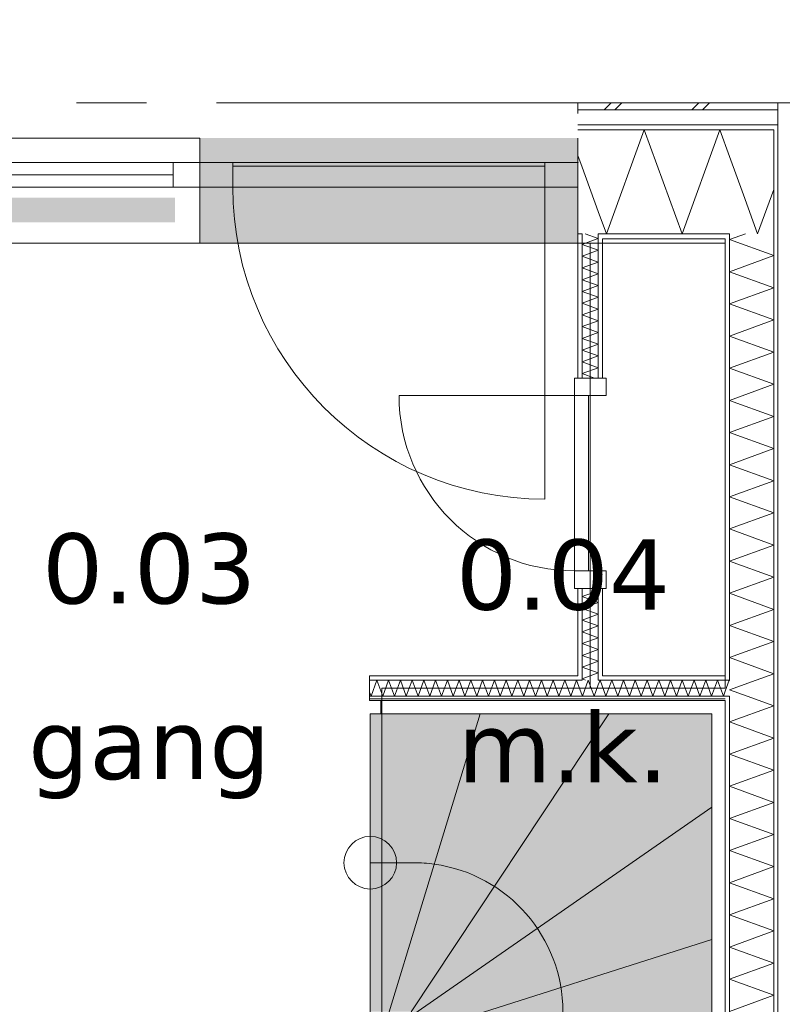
# Model space of a CAD drawing. Header units: millimetres. Extents: x -14925 to 266687, y -3550 to 35834.
# Tile 172 of 244: x 123187 to 125361, y 15429 to 18238. Entities that reach past the tile are written whole.
import ezdxf
from ezdxf.enums import TextEntityAlignment as Align

# ---------------------------------------------------------------- set-up
doc = ezdxf.new("R2010")
doc.units = ezdxf.units.MM
doc.header["$MEASUREMENT"] = 0
doc.linetypes.add('B0204', pattern=[2600, 2000, -200, 200, -200])
for name, color, linetype in [('24 Trappen', 7, 'Continuous'), ('24 Trappen Afdek-arcering', 7, 'Continuous'), ('A Stramien', 7, 'Continuous'), ('New_21 Buitenwanden', 7, 'Continuous'), ('New_21 Buitenwanden 2D arcering', 7, 'Continuous'), ('New_21 Buitenwanden Afdek-arcering', 7, 'Continuous'), ('New_21 Buitenwanden Deuren', 7, 'Continuous'), ('New_21 Buitenwanden Doorsnede-arcering', 7, 'Continuous'), ('New_21 Buitenwanden Laagscheidingslijnen', 7, 'Continuous'), ('New_21 Buitenwanden Ramen', 7, 'Continuous'), ('New_22 C Binnenwanden', 7, 'Continuous'), ('New_22 C Binnenwanden Deuren', 7, 'Continuous'), ('New_22 C Binnenwanden Doorsnede-arcering', 7, 'Continuous'), ('New_22 C Binnenwanden Laagscheidingslijnen', 7, 'Continuous'), ('New_Z Gebruiksopp', 7, 'Continuous'), ('New_Z Gebruiksopp Zone omranding', 7, 'Continuous'), ('New_Z Gebruiksopp Zone tekst', 7, 'Continuous'), ('Tekst_dim 1_ 100 .DO', 7, 'Continuous')]:
    doc.layers.add(name, color=color, linetype=linetype)
doc.styles.add('GENERATED_STYLE_1', font='verdana.ttf')
doc.styles.add('GENERATED_STYLE_2', font='verdana.ttf')
doc.dimstyles.new('GENERATED_STYLE__2', dxfattribs={"dimtxt": 400, "dimasz": 380, "dimexe": 0.18, "dimexo": 0.0625, "dimgap": 0, "dimtad": 1, "dimtih": 1, "dimtoh": 1, "dimdec": 0, "dimzin": 0, "dimdsep": 46, "dimtxsty": 'GENERATED_STYLE_2', "dimblk": 'ARROWHEAD_7', "dimblk1": 'ARROWHEAD_7', "dimblk2": 'ARROWHEAD_7', "dimcen": 0.09, "dimse1": 1, "dimse2": 1, "dimclrd": 9, "dimclre": 9, "dimclrt": 9, "dimadec": 1, "dimazin": 0, "dimtfac": 1, "dimtdec": 4, "dimtmove": 0, "dimatfit": 3, "dimfxl": 1, "dimtolj": 1, "dimtzin": 0, "dimarcsym": 0})
pattern_1 = [(90, (120873.91, 0), (-100, 0), [])]
pattern_2 = [(270, (120873.91, 0), (100, 0), [])]
pattern_3 = [(0, (120873.91, 0), (0, 100), [])]
pattern_4 = [(180, (120873.91, 0), (0, 100), [])]

# ---------------------------------------------------------------- blocks, each defined once
blk = doc.blocks.new('gang_0.03_87_1', base_point=(123556.6, 16905.3))
at = {"layer": 'New_Z Gebruiksopp Zone tekst', "color": 2, "lineweight": 0}
for tag, style, p in [('DUMMY_941', 'GENERATED_STYLE_1', (123556.6, 16843.2)), ('DUMMY_942', 'GENERATED_STYLE_2', (123556.6, 16346))]:
    blk.add_attdef(tag, text='', height=200, dxfattribs=dict(at, style=style)).set_placement(p, align=Align.TOP_LEFT)
for tag, style, p in [('ROOM_NUMBER', 'GENERATED_STYLE_1', (123556.6, 16772.5)), ('ROOM_NAME', 'GENERATED_STYLE_2', (123556.6, 16271.7))]:
    blk.add_attdef(tag, text='', height=200, dxfattribs=dict(at, style=style)).set_placement(p, align=Align.TOP_CENTER)
blk = doc.blocks.new('m.k._0.04_88_1', base_point=(124736.2, 16887.8))
at = {"layer": 'New_Z Gebruiksopp Zone tekst', "color": 2, "lineweight": 0}
for tag, style, p in [('DUMMY_941', 'GENERATED_STYLE_1', (124736.2, 16825.7)), ('DUMMY_942', 'GENERATED_STYLE_2', (124736.2, 16328.5))]:
    blk.add_attdef(tag, text='', height=200, dxfattribs=dict(at, style=style)).set_placement(p, align=Align.TOP_LEFT)
for tag, style, p in [('ROOM_NUMBER', 'GENERATED_STYLE_1', (124736.2, 16755)), ('ROOM_NAME', 'GENERATED_STYLE_2', (124736.2, 16262.6))]:
    blk.add_attdef(tag, text='', height=200, dxfattribs=dict(at, style=style)).set_placement(p, align=Align.TOP_CENTER)
blk = doc.blocks.new('Stair_21_1', base_point=(120873.9, 0))
at = {"layer": '24 Trappen Afdek-arcering', "linetype": 'Continuous', "lineweight": 0, "true_color": 0xffffff}
for points in [[(124240.8, 15408), (124500.5, 16258), (124186.8, 16258), (124186.8, 15408)], [(124303.8, 15408), (124866.9, 16258), (124500.5, 16258), (124240.8, 15408)], [(124303.8, 15408), (124310.9, 15408), (124310.9, 15400.9), (125160.9, 15991.3), (125160.9, 16258), (124866.9, 16258)], [(124310.9, 15400.9), (124310.9, 15344), (125160.9, 15614), (125160.9, 15991.3)], [(124310.9, 15344), (124310.9, 15296.1), (125160.9, 15296.1), (125160.9, 15614)]]:
    blk.add_hatch(color=7, dxfattribs=at).paths.add_polyline_path(points)
at = {"layer": '24 Trappen', "color": 9, "linetype": 'Continuous', "lineweight": 0}
for p, q in [((124216.8, 16296), (125198.9, 16296)), ((124216.8, 16258), (124216.8, 16296)), ((125198.9, 16296), (125198.9, 14670.9)), ((124186.8, 16258), (124500.5, 16258)), ((124186.8, 15408), (124186.8, 16258)), ((125160.9, 16258), (124216.8, 16258)), ((124500.5, 16258), (124240.8, 15408)), ((124240.8, 15408), (124500.5, 16258)), ((124866.9, 16258), (124303.8, 15408)), ((124303.8, 15408), (124866.9, 16258)), ((124500.5, 16258), (124866.9, 16258)), ((124866.9, 16258), (125160.9, 16258)), ((125160.9, 14686.1), (125160.9, 16258)), ((125160.9, 16258), (125160.9, 15991.3)), ((125160.9, 15991.3), (124310.9, 15400.9)), ((124310.9, 15400.9), (125160.9, 15991.3)), ((125160.9, 15991.3), (125160.9, 15614)), ((124186.8, 15833), (124310.9, 15833)), ((125160.9, 15614), (124310.9, 15344)), ((124310.9, 15344), (125160.9, 15614)), ((125160.9, 15614), (125160.9, 15296.1))]:
    blk.add_line(p, q, dxfattribs=at)
for centre, radius, start, end in [((124186.8, 15833), 75, 0, 180), ((124186.8, 15833), 75, 180, 0), ((124310.9, 15408), 425, 82.0875, 90), ((124310.9, 15408), 425, 0, 82.0875)]:
    blk.add_arc(centre, radius, start, end, dxfattribs=at)
blk = doc.blocks.new('Rnx horizontaal 26[45]_1', base_point=(120873.9, 0))
at = {"layer": 'New_21 Buitenwanden Ramen', "color": 7, "linetype": 'Continuous', "lineweight": 0}
for p, q in [((123700.9, 17900), (122546.9, 17900)), ((122546.9, 17900), (122546.9, 17880)), ((123700.9, 17900), (123700.9, 17880)), ((122546.9, 17880), (122546.9, 17838)), ((123700.9, 17880), (123700.9, 17838)), ((122546.9, 17838), (122546.9, 17830)), ((123700.9, 17838), (123700.9, 17830)), ((123700.9, 17830), (122546.9, 17830)), ((122622.9, 17830), (122546.9, 17830)), ((122546.9, 17830), (122546.9, 17823)), ((122546.9, 17830), (122546.9, 17823)), ((122546.9, 17823), (122546.9, 17760)), ((122546.9, 17823), (122546.9, 17760)), ((122622.9, 17760), (122622.9, 17830)), ((123624.9, 17830), (122622.9, 17830)), ((123700.9, 17830), (123624.9, 17830)), ((123624.9, 17830), (123624.9, 17760)), ((123700.9, 17830), (123700.9, 17823)), ((123700.9, 17830), (123700.9, 17823)), ((123700.9, 17823), (123700.9, 17760)), ((123700.9, 17823), (123700.9, 17760)), ((123624.9, 17795), (122622.9, 17795)), ((122546.9, 17760), (122622.9, 17760)), ((122546.9, 17760), (122546.9, 17627)), ((122546.9, 17760), (122546.9, 17627)), ((122622.9, 17760), (123624.9, 17760)), ((123624.9, 17760), (123700.9, 17760)), ((123700.9, 17760), (123700.9, 17627)), ((123700.9, 17760), (123700.9, 17627)), ((122546.9, 17627), (122546.9, 17612)), ((122546.9, 17627), (122546.9, 17612)), ((122546.9, 17612), (122546.9, 17600)), ((122546.9, 17612), (122546.9, 17600)), ((123700.9, 17627), (123700.9, 17612)), ((123700.9, 17627), (123700.9, 17612)), ((123700.9, 17612), (123700.9, 17600)), ((123700.9, 17612), (123700.9, 17600)), ((122546.9, 17600), (122534.9, 17600)), ((122546.9, 17600), (122534.9, 17600)), ((123700.9, 17600), (122546.9, 17600)), ((123700.9, 17600), (123712.9, 17600)), ((123700.9, 17600), (123712.9, 17600))]:
    blk.add_line(p, q, dxfattribs=at)
for p in [(122546.9, 17830), (123700.9, 17830)]:
    blk.add_point(p, dxfattribs=at)
blk = doc.blocks.new('D1 26[113]_1', base_point=(120873.9, 0))
at = {"layer": 'New_21 Buitenwanden Deuren', "color": 7, "linetype": 'Continuous', "lineweight": 0}
for p, q in [((123700.9, 17900), (123700.9, 17880)), ((124778.9, 17900), (124778.9, 17880)), ((123700.9, 17880), (123700.9, 17838)), ((124778.9, 17880), (124778.9, 17838)), ((123700.9, 17838), (123700.9, 17830)), ((124778.9, 17838), (124778.9, 17830)), ((123700.9, 17830), (124778.9, 17830)), ((123700.9, 17830), (123794.9, 17830)), ((123700.9, 17760), (123700.9, 17830)), ((123700.9, 17830), (123700.9, 17823)), ((123700.9, 17830), (123700.9, 17823)), ((123700.9, 17823), (123700.9, 17760)), ((123700.9, 17823), (123700.9, 17760)), ((123794.9, 17830), (123794.9, 17760)), ((124684.9, 17820), (123794.9, 17820)), ((123794.9, 17820), (123794.9, 17760)), ((124684.9, 17760), (124684.9, 17830)), ((124684.9, 17830), (124778.9, 17830)), ((124684.9, 17760), (124684.9, 17820)), ((124778.9, 17830), (124778.9, 17760)), ((124778.9, 17830), (124778.9, 17823)), ((124778.9, 17830), (124778.9, 17823)), ((124778.9, 17823), (124778.9, 17760)), ((124778.9, 17823), (124778.9, 17760)), ((123794.9, 17760), (123700.9, 17760)), ((123700.9, 17760), (123700.9, 17627)), ((123700.9, 17760), (123700.9, 17627)), ((123794.9, 17760), (124684.9, 17760)), ((124684.9, 17760), (124684.9, 16870)), ((124778.9, 17760), (124684.9, 17760)), ((124778.9, 17760), (124778.9, 17627)), ((124778.9, 17760), (124778.9, 17627)), ((123700.9, 17627), (123700.9, 17612)), ((123700.9, 17627), (123700.9, 17612)), ((123700.9, 17612), (123700.9, 17600)), ((123700.9, 17612), (123700.9, 17600)), ((124778.9, 17627), (124778.9, 17612)), ((124778.9, 17627), (124778.9, 17612)), ((124778.9, 17612), (124778.9, 17600)), ((124778.9, 17612), (124778.9, 17600)), ((123700.9, 17600), (123688.9, 17600)), ((123700.9, 17600), (123688.9, 17600)), ((124778.9, 17600), (124790.9, 17600)), ((124778.9, 17600), (124790.9, 17600))]:
    blk.add_line(p, q, dxfattribs=at)
blk.add_arc((124684.9, 17760), 890, 180, 270, dxfattribs=at)
for p in [(123700.9, 17830), (124778.9, 17830)]:
    blk.add_point(p, dxfattribs=at)
blk = doc.blocks.new('Wall_353_1', base_point=(121468.9, 17600))
at = {"layer": 'New_21 Buitenwanden 2D arcering', "linetype": 'Continuous', "lineweight": 0, "true_color": 0xffffff}
blk.add_hatch(color=7, dxfattribs=at).paths.add_polyline_path([(122546.9, 17730), (122546.9, 17660), (123629.9, 17660), (123629.9, 17730)])
at = {"layer": 'New_21 Buitenwanden Afdek-arcering', "linetype": 'Continuous', "lineweight": 0, "true_color": 0xffffff}
blk.add_hatch(color=7, dxfattribs=at).paths.add_polyline_path([(124778.9, 17900), (123700.9, 17900), (123700.9, 17600), (124778.9, 17600)])
at = {"layer": 'New_21 Buitenwanden', "color": 9, "linetype": 'Continuous', "lineweight": 0}
for p, q in [((124778.9, 17900), (124778.9, 17880)), ((124778.9, 17880), (124778.9, 17838)), ((124778.9, 17838), (124778.9, 17830)), ((124778.9, 17830), (124778.9, 17823)), ((124778.9, 17823), (124778.9, 17760)), ((124778.9, 17760), (124778.9, 17627)), ((124778.9, 17627), (124778.9, 17612)), ((124778.9, 17612), (124778.9, 17600)), ((124778.9, 17600), (124790.9, 17600))]:
    blk.add_line(p, q, dxfattribs=at)
at = {"layer": 'New_21 Buitenwanden Deuren', "color": 7, "linetype": 'Continuous', "lineweight": 0}
blk.add_blockref('D1 26[113]_1', (120873.9, 0), dxfattribs=at)
at = {"layer": 'New_21 Buitenwanden Ramen', "color": 7, "linetype": 'Continuous', "lineweight": 0}
blk.add_blockref('Rnx horizontaal 26[45]_1', (120873.9, 0), dxfattribs=at)
blk = doc.blocks.new('*X2421', base_point=(120873.9, 0))
at = {"layer": 'New_22 C Binnenwanden Doorsnede-arcering', "color": 7, "linetype": 'Continuous', "lineweight": 0}
for q in [(124799.1, 17627), (124833.5, 17612)]:
    blk.add_line((124836.9, 17613.2), q, dxfattribs=at)
blk = doc.blocks.new('*X2422', base_point=(120873.9, 0))
at = {"layer": 'New_22 C Binnenwanden Doorsnede-arcering', "color": 7, "linetype": 'Continuous', "lineweight": 0}
blk.add_line((124833.5, 17612), (124800.5, 17600), dxfattribs=at)
blk = doc.blocks.new('*X2423', base_point=(120873.9, 0))
at = {"layer": 'New_22 C Binnenwanden Doorsnede-arcering', "color": 7, "linetype": 'Continuous', "lineweight": 0}
for p in [(124814.1, 16366), (124800.7, 16354)]:
    blk.add_line(p, (124790.9, 16357.6), dxfattribs=at)
blk = doc.blocks.new('*X2424', base_point=(120873.9, 0))
at = {"layer": 'New_22 C Binnenwanden Doorsnede-arcering', "color": 7, "linetype": 'Continuous', "lineweight": 0}
for p, q in [((124836.9, 16608.7), (124790.9, 16591.9)), ((124836.9, 16608.7), (124818.6, 16615.4)), ((124836.9, 16575.2), (124790.9, 16591.9)), ((124836.9, 16575.2), (124790.9, 16558.5)), ((124836.9, 16541.7), (124790.9, 16558.5)), ((124836.9, 16541.7), (124790.9, 16525)), ((124836.9, 16508.2), (124790.9, 16525)), ((124836.9, 16508.2), (124790.9, 16491.5)), ((124836.9, 16474.7), (124790.9, 16491.5)), ((124836.9, 16474.7), (124790.9, 16458)), ((124836.9, 16441.3), (124790.9, 16458)), ((124836.9, 16441.3), (124790.9, 16424.5)), ((124836.9, 16407.8), (124790.9, 16424.5)), ((124836.9, 16407.8), (124790.9, 16391)), ((124836.9, 16374.3), (124790.9, 16391)), ((124836.9, 16374.3), (124814.1, 16366))]:
    blk.add_line(p, q, dxfattribs=at)
blk = doc.blocks.new('*X2425', base_point=(120873.9, 0))
at = {"layer": 'New_22 C Binnenwanden Doorsnede-arcering', "color": 7, "linetype": 'Continuous', "lineweight": 0}
for p, q in [((124800.5, 17600), (124790.9, 17596.5)), ((124836.9, 17579.8), (124790.9, 17596.5)), ((124836.9, 17579.8), (124790.9, 17563)), ((124836.9, 17546.3), (124790.9, 17563)), ((124836.9, 17546.3), (124790.9, 17529.5)), ((124836.9, 17512.8), (124790.9, 17529.5)), ((124836.9, 17512.8), (124790.9, 17496)), ((124836.9, 17479.3), (124790.9, 17496)), ((124836.9, 17479.3), (124790.9, 17462.6)), ((124836.9, 17445.8), (124790.9, 17462.6)), ((124836.9, 17445.8), (124790.9, 17429.1)), ((124836.9, 17412.3), (124790.9, 17429.1)), ((124836.9, 17412.3), (124790.9, 17395.6)), ((124836.9, 17378.9), (124790.9, 17395.6)), ((124836.9, 17378.9), (124790.9, 17362.1)), ((124836.9, 17345.4), (124790.9, 17362.1)), ((124836.9, 17345.4), (124790.9, 17328.6)), ((124836.9, 17311.9), (124790.9, 17328.6)), ((124836.9, 17311.9), (124790.9, 17295.1)), ((124836.9, 17278.4), (124790.9, 17295.1)), ((124836.9, 17278.4), (124790.9, 17261.7)), ((124836.9, 17244.9), (124790.9, 17261.7)), ((124836.9, 17244.9), (124790.9, 17228.2)), ((124826.1, 17215.4), (124790.9, 17228.2))]:
    blk.add_line(p, q, dxfattribs=at)
blk = doc.blocks.new('D1 bl 26[118]_1', base_point=(120873.9, 0))
at = {"layer": 'New_22 C Binnenwanden Deuren', "color": 7, "linetype": 'Continuous', "lineweight": 0}
for p, q in [((124768.9, 17215.4), (124768.9, 17165.4)), ((124858.9, 17215.4), (124768.9, 17215.4)), ((124778.9, 17215.4), (124790.9, 17215.4)), ((124790.9, 17215.4), (124836.9, 17215.4)), ((124836.9, 17215.4), (124848.9, 17215.4)), ((124858.9, 17165.4), (124858.9, 17215.4)), ((124768.9, 17165.4), (124268.9, 17165.4)), ((124768.9, 17165.4), (124858.9, 17165.4)), ((124768.9, 16665.4), (124768.9, 17165.4)), ((124768.9, 17165.4), (124808.9, 17165.4)), ((124808.9, 17165.4), (124808.9, 16665.4)), ((124858.9, 16665.4), (124768.9, 16665.4)), ((124768.9, 16665.4), (124768.9, 16615.4)), ((124808.9, 16665.4), (124768.9, 16665.4)), ((124858.9, 16615.4), (124858.9, 16665.4)), ((124768.9, 16615.4), (124858.9, 16615.4)), ((124778.9, 16615.4), (124790.9, 16615.4)), ((124790.9, 16615.4), (124836.9, 16615.4)), ((124836.9, 16615.4), (124848.9, 16615.4))]:
    blk.add_line(p, q, dxfattribs=at)
blk.add_arc((124768.9, 17165.4), 500, 180, 270, dxfattribs=at)
blk = doc.blocks.new('Wall_358_1', base_point=(124813.9, 17600))
at = {"layer": 'New_22 C Binnenwanden Doorsnede-arcering', "linetype": 'Continuous', "lineweight": 0, "true_color": 0x000000}
h = blk.add_hatch(dxfattribs=at)
h.set_pattern_fill('325_Houtachtig_plaatmate_E0', color=18, style=0, pattern_type=2)
h.set_pattern_definition(pattern_1)
h.paths.add_polyline_path([(124778.9, 17600), (124790.9, 17600), (124790.9, 17612), (124778.9, 17612)])
h = blk.add_hatch(dxfattribs=at)
h.set_pattern_fill('325_Houtachtig_plaatmate_E0', color=18, style=0, pattern_type=2)
h.set_pattern_definition(pattern_1)
h.paths.add_polyline_path([(124836.9, 17600), (124848.9, 17600), (124848.9, 17612), (124836.9, 17612)])
h = blk.add_hatch(dxfattribs=at)
h.set_pattern_fill('325_Houtachtig_plaatmate_E0', color=18, style=0, pattern_type=2)
h.set_pattern_definition(pattern_1)
h.paths.add_polyline_path([(124778.9, 17215.4), (124790.9, 17215.4), (124790.9, 17600), (124778.9, 17600)])
h = blk.add_hatch(dxfattribs=at)
h.set_pattern_fill('325_Houtachtig_plaatmate_E0', color=18, style=0, pattern_type=2)
h.set_pattern_definition(pattern_1)
h.paths.add_polyline_path([(124836.9, 17600), (124836.9, 17215.4), (124848.9, 17215.4), (124848.9, 17600)])
h = blk.add_hatch(dxfattribs=at)
h.set_pattern_fill('325_Houtachtig_plaatmate_E0', color=18, style=0, pattern_type=2)
h.set_pattern_definition(pattern_1)
h.paths.add_polyline_path([(124778.9, 16366), (124790.9, 16366), (124790.9, 16615.4), (124778.9, 16615.4)])
h = blk.add_hatch(dxfattribs=at)
h.set_pattern_fill('325_Houtachtig_plaatmate_E0', color=18, style=0, pattern_type=2)
h.set_pattern_definition(pattern_1)
h.paths.add_polyline_path([(124836.9, 16366), (124848.9, 16366), (124848.9, 16615.4), (124836.9, 16615.4)])
at = {"layer": 'New_21 Buitenwanden Laagscheidingslijnen', "color": 1, "linetype": 'Continuous', "lineweight": 0}
for p, q in [((124778.9, 17612), (124778.9, 17600)), ((124790.9, 17627), (124790.9, 17612)), ((124790.9, 17612), (124790.9, 17600)), ((124836.9, 17612), (124836.9, 17627)), ((124836.9, 17600), (124836.9, 17612)), ((124848.9, 17600), (124848.9, 17612))]:
    blk.add_line(p, q, dxfattribs=at)
at = {"layer": 'New_22 C Binnenwanden', "color": 1, "linetype": 'Continuous', "lineweight": 0}
for p, q in [((124778.9, 17215.4), (124790.9, 17215.4)), ((124790.9, 17215.4), (124836.9, 17215.4)), ((124836.9, 17215.4), (124848.9, 17215.4)), ((124778.9, 16615.4), (124790.9, 16615.4)), ((124790.9, 16615.4), (124836.9, 16615.4)), ((124836.9, 16615.4), (124848.9, 16615.4))]:
    blk.add_line(p, q, dxfattribs=at)
at = {"layer": 'New_22 C Binnenwanden', "color": 1, "linetype": 'Continuous', "lineweight": 0, "flags": 128}
for points in [[(124778.9, 17600), (124778.9, 17215.4)], [(124848.9, 17215.4), (124848.9, 17600)], [(124778.9, 16615.4), (124778.9, 16366)], [(124848.9, 16366), (124848.9, 16615.4)]]:
    blk.add_lwpolyline(points, dxfattribs=at)
at = {"layer": 'New_22 C Binnenwanden Laagscheidingslijnen', "color": 1, "linetype": 'Continuous', "lineweight": 0}
for p, q in [((124790.9, 17215.4), (124790.9, 17600)), ((124836.9, 17215.4), (124836.9, 17600)), ((124790.9, 16366), (124790.9, 16615.4)), ((124836.9, 16366), (124836.9, 16615.4)), ((124790.9, 16366), (124790.9, 16354)), ((124836.9, 16354), (124836.9, 16366))]:
    blk.add_line(p, q, dxfattribs=at)
at = {"layer": 'New_22 C Binnenwanden', "color": 1, "lineweight": 0}
for name in ['*X2421', '*X2422', '*X2425', '*X2424', '*X2423']:
    blk.add_blockref(name, (120873.9, 0), dxfattribs=at)
at = {"layer": 'New_22 C Binnenwanden Deuren', "color": 7, "linetype": 'Continuous', "lineweight": 0}
blk.add_blockref('D1 bl 26[118]_1', (120873.9, 0), dxfattribs=at)
blk = doc.blocks.new('*X2466', base_point=(120873.9, 0))
at = {"layer": 'New_22 C Binnenwanden Doorsnede-arcering', "color": 7, "linetype": 'Continuous', "lineweight": 0}
for p, q in [((125210.9, 17610.3), (125256.7, 17627)), ((125210.9, 17610.3), (125336.9, 17564.5)), ((125210.9, 17518.6), (125336.9, 17564.5)), ((125210.9, 17518.6), (125336.9, 17472.8)), ((125210.9, 17426.9), (125336.9, 17472.8)), ((125210.9, 17426.9), (125336.9, 17381)), ((125210.9, 17335.2), (125336.9, 17381)), ((125210.9, 17335.2), (125336.9, 17289.3)), ((125210.9, 17243.5), (125336.9, 17289.3)), ((125210.9, 17243.5), (125336.9, 17197.6)), ((125210.9, 17151.7), (125336.9, 17197.6)), ((125210.9, 17151.7), (125336.9, 17105.9)), ((125210.9, 17060), (125336.9, 17105.9)), ((125210.9, 17060), (125336.9, 17014.2)), ((125210.9, 16968.3), (125336.9, 17014.2)), ((125210.9, 16968.3), (125336.9, 16922.4)), ((125210.9, 16876.6), (125336.9, 16922.4)), ((125210.9, 16876.6), (125336.9, 16830.7)), ((125210.9, 16784.9), (125336.9, 16830.7)), ((125210.9, 16784.9), (125336.9, 16739)), ((125210.9, 16693.1), (125336.9, 16739)), ((125210.9, 16693.1), (125336.9, 16647.3)), ((125210.9, 16601.4), (125336.9, 16647.3)), ((125210.9, 16601.4), (125336.9, 16555.6)), ((125210.9, 16509.7), (125336.9, 16555.6)), ((125210.9, 16509.7), (125336.9, 16463.8)), ((125210.9, 16418), (125336.9, 16463.8)), ((125210.9, 16418), (125336.9, 16372.1)), ((125287.2, 16354), (125336.9, 16372.1))]:
    blk.add_line(p, q, dxfattribs=at)
blk = doc.blocks.new('*X2467', base_point=(120873.9, 0))
at = {"layer": 'New_22 C Binnenwanden Doorsnede-arcering', "color": 7, "linetype": 'Continuous', "lineweight": 0}
for q in [(125287.2, 16354), (125261, 16308)]:
    blk.add_line((125210.9, 16326.2), q, dxfattribs=at)
blk = doc.blocks.new('*X2468', base_point=(120873.9, 0))
at = {"layer": 'New_22 C Binnenwanden Doorsnede-arcering', "color": 7, "linetype": 'Continuous', "lineweight": 0}
for p, q in [((125261, 16308), (125336.9, 16280.4)), ((125210.9, 16234.5), (125336.9, 16280.4)), ((125210.9, 16234.5), (125336.9, 16188.7)), ((125210.9, 16142.8), (125336.9, 16188.7)), ((125210.9, 16142.8), (125336.9, 16096.9)), ((125210.9, 16051.1), (125336.9, 16096.9)), ((125210.9, 16051.1), (125336.9, 16005.2)), ((125210.9, 15959.4), (125336.9, 16005.2)), ((125210.9, 15959.4), (125336.9, 15913.5)), ((125210.9, 15867.6), (125336.9, 15913.5)), ((125210.9, 15867.6), (125336.9, 15821.8)), ((125210.9, 15775.9), (125336.9, 15821.8)), ((125210.9, 15775.9), (125336.9, 15730.1)), ((125210.9, 15684.2), (125336.9, 15730.1)), ((125210.9, 15684.2), (125336.9, 15638.3)), ((125210.9, 15592.5), (125336.9, 15638.3)), ((125210.9, 15592.5), (125336.9, 15546.6)), ((125210.9, 15500.8), (125336.9, 15546.6)), ((125210.9, 15500.8), (125336.9, 15454.9)), ((125210.9, 15409), (125336.9, 15454.9))]:
    blk.add_line(p, q, dxfattribs=at)
blk = doc.blocks.new('Wall_366_1', base_point=(125198.9, 17600))
at = {"layer": 'New_22 C Binnenwanden Doorsnede-arcering', "linetype": 'Continuous', "lineweight": 0, "true_color": 0x000000}
h = blk.add_hatch(dxfattribs=at)
h.set_pattern_fill('325_Houtachtig_plaatmate_E0', color=18, style=0, pattern_type=2)
h.set_pattern_definition(pattern_2)
h.paths.add_polyline_path([(125348.9, 10827), (125348.9, 17923), (125336.9, 17923), (125336.9, 10827)])
h = blk.add_hatch(dxfattribs=at)
h.set_pattern_fill('325_Houtachtig_plaatmate_E0', color=18, style=0, pattern_type=2)
h.set_pattern_definition(pattern_2)
h.paths.add_polyline_path([(125198.9, 17600), (125203.4, 17612), (125198.9, 17612)])
h = blk.add_hatch(dxfattribs=at)
h.set_pattern_fill('325_Houtachtig_plaatmate_E0', color=18, style=0, pattern_type=2)
h.set_pattern_definition(pattern_2)
h.paths.add_polyline_path([(125210.9, 16366), (125210.9, 17612), (125203.4, 17612), (125198.9, 17600), (125198.9, 16366)])
h = blk.add_hatch(dxfattribs=at)
h.set_pattern_fill('325_Houtachtig_plaatmate_E0', color=18, style=0, pattern_type=2)
h.set_pattern_definition(pattern_2)
h.paths.add_polyline_path([(125210.9, 16354), (125210.9, 16366), (125198.9, 16366), (125198.9, 16354)])
h = blk.add_hatch(dxfattribs=at)
h.set_pattern_fill('325_Houtachtig_plaatmate_E0', color=18, style=0, pattern_type=2)
h.set_pattern_definition(pattern_2)
h.paths.add_polyline_path([(125210.9, 16296), (125210.9, 16308), (125198.9, 16308), (125198.9, 16296)])
h = blk.add_hatch(dxfattribs=at)
h.set_pattern_fill('325_Houtachtig_plaatmate_E0', color=18, style=0, pattern_type=2)
h.set_pattern_definition(pattern_2)
h.paths.add_polyline_path([(125210.9, 12920), (125210.9, 16296), (125198.9, 16296), (125198.9, 12920)])
at = {"layer": 'New_21 Buitenwanden Laagscheidingslijnen', "color": 1, "linetype": 'Continuous', "lineweight": 0}
blk.add_line((125198.9, 17600), (125198.9, 17612), dxfattribs=at)
at = {"layer": 'New_22 C Binnenwanden', "color": 1, "linetype": 'Continuous', "lineweight": 0, "flags": 128}
for points in [[(125348.9, 10827), (125348.9, 17923)], [(125198.9, 17600), (125198.9, 16366)], [(125198.9, 16296), (125198.9, 12920)]]:
    blk.add_lwpolyline(points, dxfattribs=at)
at = {"layer": 'New_22 C Binnenwanden Laagscheidingslijnen', "color": 1, "linetype": 'Continuous', "lineweight": 0}
for p, q in [((125336.9, 17627), (125336.9, 17923)), ((125210.9, 17612), (125210.9, 17627)), ((125210.9, 17612), (125210.9, 16354)), ((125336.9, 17627), (125336.9, 11123)), ((125210.9, 16354), (125198.9, 16354)), ((125198.9, 16308), (125210.9, 16308)), ((125210.9, 16308), (125210.9, 12908))]:
    blk.add_line(p, q, dxfattribs=at)
at = {"layer": 'New_22 C Binnenwanden', "color": 1, "lineweight": 0}
for name in ['*X2466', '*X2467', '*X2468']:
    blk.add_blockref(name, (120873.9, 0), dxfattribs=at)
blk = doc.blocks.new('*X2556', base_point=(120873.9, 0))
at = {"layer": 'New_22 C Binnenwanden Doorsnede-arcering', "color": 7, "linetype": 'Continuous', "lineweight": 0}
for p in [(125198.9, 16322.8), (125210.9, 16352.2)]:
    blk.add_line(p, (125210.3, 16354), dxfattribs=at)
blk = doc.blocks.new('*X2557', base_point=(120873.9, 0))
at = {"layer": 'New_22 C Binnenwanden Doorsnede-arcering', "color": 7, "linetype": 'Continuous', "lineweight": 0}
for p, q in [((124188.9, 16308), (124205.7, 16354)), ((124222.4, 16308), (124205.7, 16354)), ((124222.4, 16308), (124239.2, 16354)), ((124255.9, 16308), (124239.2, 16354)), ((124255.9, 16308), (124272.7, 16354)), ((124289.4, 16308), (124272.7, 16354)), ((124289.4, 16308), (124306.1, 16354)), ((124322.9, 16308), (124306.1, 16354)), ((124322.9, 16308), (124339.6, 16354)), ((124356.4, 16308), (124339.6, 16354)), ((124356.4, 16308), (124373.1, 16354)), ((124389.9, 16308), (124373.1, 16354)), ((124389.9, 16308), (124406.6, 16354)), ((124423.3, 16308), (124406.6, 16354)), ((124423.3, 16308), (124440.1, 16354)), ((124456.8, 16308), (124440.1, 16354)), ((124456.8, 16308), (124473.6, 16354)), ((124490.3, 16308), (124473.6, 16354)), ((124490.3, 16308), (124507.1, 16354)), ((124523.8, 16308), (124507.1, 16354)), ((124523.8, 16308), (124540.5, 16354)), ((124557.3, 16308), (124540.5, 16354)), ((124557.3, 16308), (124574, 16354)), ((124590.8, 16308), (124574, 16354)), ((124590.8, 16308), (124607.5, 16354)), ((124624.3, 16308), (124607.5, 16354)), ((124624.3, 16308), (124641, 16354)), ((124657.7, 16308), (124641, 16354)), ((124657.7, 16308), (124674.5, 16354)), ((124691.2, 16308), (124674.5, 16354)), ((124691.2, 16308), (124708, 16354)), ((124724.7, 16308), (124708, 16354)), ((124724.7, 16308), (124741.5, 16354)), ((124758.2, 16308), (124741.5, 16354)), ((124758.2, 16308), (124774.9, 16354)), ((124790.9, 16310.1), (124774.9, 16354)), ((124188.9, 16308), (124184.9, 16319.1))]:
    blk.add_line(p, q, dxfattribs=at)
blk = doc.blocks.new('*X2558', base_point=(120873.9, 0))
at = {"layer": 'New_22 C Binnenwanden Doorsnede-arcering', "color": 7, "linetype": 'Continuous', "lineweight": 0}
for p, q in [((124791.7, 16308), (124808.4, 16354)), ((124825.2, 16308), (124808.4, 16354)), ((124825.2, 16308), (124836.9, 16340.3)), ((124791.7, 16308), (124790.9, 16310.1))]:
    blk.add_line(p, q, dxfattribs=at)
blk = doc.blocks.new('*X2559', base_point=(120873.9, 0))
at = {"layer": 'New_22 C Binnenwanden Doorsnede-arcering', "color": 7, "linetype": 'Continuous', "lineweight": 0}
for p, q in [((124836.9, 16340.3), (124841.9, 16354)), ((124858.7, 16308), (124841.9, 16354)), ((124858.7, 16308), (124875.4, 16354)), ((124892.1, 16308), (124875.4, 16354)), ((124892.1, 16308), (124908.9, 16354)), ((124925.6, 16308), (124908.9, 16354)), ((124925.6, 16308), (124942.4, 16354)), ((124959.1, 16308), (124942.4, 16354)), ((124959.1, 16308), (124975.9, 16354)), ((124992.6, 16308), (124975.9, 16354)), ((124992.6, 16308), (125009.3, 16354)), ((125026.1, 16308), (125009.3, 16354)), ((125026.1, 16308), (125042.8, 16354)), ((125059.6, 16308), (125042.8, 16354)), ((125059.6, 16308), (125076.3, 16354)), ((125093.1, 16308), (125076.3, 16354)), ((125093.1, 16308), (125109.8, 16354)), ((125126.5, 16308), (125109.8, 16354)), ((125126.5, 16308), (125143.3, 16354)), ((125160, 16308), (125143.3, 16354)), ((125160, 16308), (125176.8, 16354)), ((125193.5, 16308), (125176.8, 16354)), ((125193.5, 16308), (125198.9, 16322.8))]:
    blk.add_line(p, q, dxfattribs=at)
blk = doc.blocks.new('Wall_383_1', base_point=(125198.9, 16331))
at = {"layer": 'New_22 C Binnenwanden Doorsnede-arcering', "linetype": 'Continuous', "lineweight": 0, "true_color": 0x000000}
h = blk.add_hatch(dxfattribs=at)
h.set_pattern_fill('325_Houtachtig_plaatmate_E0', color=18, style=0, pattern_type=2)
h.set_pattern_definition(pattern_3)
h.paths.add_polyline_path([(124778.9, 16366), (124184.9, 16366), (124184.9, 16354), (124778.9, 16354)])
h = blk.add_hatch(dxfattribs=at)
h.set_pattern_fill('325_Houtachtig_plaatmate_E0', color=18, style=0, pattern_type=2)
h.set_pattern_definition(pattern_3)
h.paths.add_polyline_path([(124790.9, 16366), (124778.9, 16366), (124778.9, 16354), (124790.9, 16354)])
h = blk.add_hatch(dxfattribs=at)
h.set_pattern_fill('325_Houtachtig_plaatmate_E0', color=18, style=0, pattern_type=2)
h.set_pattern_definition(pattern_3)
h.paths.add_polyline_path([(124848.9, 16366), (124836.9, 16366), (124836.9, 16354), (124848.9, 16354)])
h = blk.add_hatch(dxfattribs=at)
h.set_pattern_fill('325_Houtachtig_plaatmate_E0', color=18, style=0, pattern_type=2)
h.set_pattern_definition(pattern_3)
h.paths.add_polyline_path([(124848.9, 16354), (125198.9, 16354), (125198.9, 16366), (124848.9, 16366)])
h = blk.add_hatch(dxfattribs=at)
h.set_pattern_fill('325_Houtachtig_plaatmate_E0', color=18, style=0, pattern_type=2)
h.set_pattern_definition(pattern_3)
h.paths.add_polyline_path([(124184.9, 16296), (125198.9, 16296), (125198.9, 16308), (124184.9, 16308)])
at = {"layer": 'New_22 C Binnenwanden', "color": 1, "linetype": 'Continuous', "lineweight": 0, "flags": 128}
for points in [[(124778.9, 16366), (124184.9, 16366)], [(124184.9, 16354), (124184.9, 16366)], [(124184.9, 16308), (124184.9, 16354)], [(125198.9, 16366), (124848.9, 16366)], [(124184.9, 16296), (124184.9, 16308)], [(124184.9, 16296), (125198.9, 16296)]]:
    blk.add_lwpolyline(points, dxfattribs=at)
at = {"layer": 'New_22 C Binnenwanden Laagscheidingslijnen', "color": 1, "linetype": 'Continuous', "lineweight": 0}
for p, q in [((124184.9, 16354), (124778.9, 16354)), ((124778.9, 16354), (124790.9, 16354)), ((124790.9, 16366), (124790.9, 16354)), ((124836.9, 16354), (124836.9, 16366)), ((124836.9, 16354), (124848.9, 16354)), ((124848.9, 16354), (125198.9, 16354)), ((125210.9, 16354), (125198.9, 16354)), ((124184.9, 16308), (124790.9, 16308)), ((124790.9, 16308), (124836.9, 16308)), ((124836.9, 16308), (125198.9, 16308)), ((125198.9, 16308), (125210.9, 16308))]:
    blk.add_line(p, q, dxfattribs=at)
at = {"layer": 'New_22 C Binnenwanden', "color": 1, "lineweight": 0}
for name in ['*X2557', '*X2558', '*X2559', '*X2556']:
    blk.add_blockref(name, (120873.9, 0), dxfattribs=at)
blk = doc.blocks.new('*X3424', base_point=(120873.9, 0))
at = {"layer": 'New_21 Buitenwanden Doorsnede-arcering', "color": 7, "linetype": 'Continuous', "lineweight": 0}
for p in [(125336.9, 17753), (125250.7, 17738)]:
    blk.add_line(p, (125291.1, 17627), dxfattribs=at)
blk = doc.blocks.new('*X3426', base_point=(120873.9, 0))
at = {"layer": 'New_21 Buitenwanden Doorsnede-arcering', "color": 7, "linetype": 'Continuous', "lineweight": 0}
for p, q in [((124853.9, 17980), (124873.9, 18000)), ((124883.9, 17980), (124903.9, 18000)), ((125103.9, 17980), (125123.9, 18000)), ((125133.9, 17980), (125153.9, 18000))]:
    blk.add_line(p, q, dxfattribs=at)
blk = doc.blocks.new('*X3427', base_point=(120873.9, 0))
at = {"layer": 'New_21 Buitenwanden Doorsnede-arcering', "color": 7, "linetype": 'Continuous', "lineweight": 0}
blk.add_line((125210.9, 17847.2), (125250.7, 17738), dxfattribs=at)
blk = doc.blocks.new('*X3428', base_point=(120873.9, 0))
at = {"layer": 'New_21 Buitenwanden Doorsnede-arcering', "color": 7, "linetype": 'Continuous', "lineweight": 0}
for p, q in [((124967.8, 17923), (124860.1, 17627)), ((124967.8, 17923), (125075.6, 17627)), ((125183.3, 17923), (125075.6, 17627)), ((125183.3, 17923), (125210.9, 17847.2)), ((124836.9, 17690.7), (124860.1, 17627))]:
    blk.add_line(p, q, dxfattribs=at)
blk = doc.blocks.new('*X3429', base_point=(120873.9, 0))
at = {"layer": 'New_21 Buitenwanden Doorsnede-arcering', "color": 7, "linetype": 'Continuous', "lineweight": 0}
blk.add_line((124790.9, 17817.1), (124836.9, 17690.7), dxfattribs=at)
blk = doc.blocks.new('*X3430', base_point=(120873.9, 0))
at = {"layer": 'New_21 Buitenwanden Doorsnede-arcering', "color": 7, "linetype": 'Continuous', "lineweight": 0}
blk.add_line((124778.9, 17850.1), (124790.9, 17817.1), dxfattribs=at)
blk = doc.blocks.new('Wall_529_1', base_point=(125198.9, 17600))
at = {"layer": 'New_21 Buitenwanden Doorsnede-arcering', "linetype": 'Continuous', "lineweight": 0, "true_color": 0x000000}
h = blk.add_hatch(dxfattribs=at)
h.set_pattern_fill('325_Houtachtig_plaatmate_E0', color=18, style=0, pattern_type=2)
h.set_pattern_definition(pattern_4)
h.paths.add_polyline_path([(125325.7, 17938), (124778.9, 17938), (124778.9, 17923), (125320, 17923)])
h = blk.add_hatch(dxfattribs=at)
h.set_pattern_fill('325_Houtachtig_plaatmate_E0', color=18, style=0, pattern_type=2)
h.set_pattern_definition(pattern_4)
h.paths.add_polyline_path([(125336.9, 17923), (125336.9, 17938), (125325.7, 17938), (125320, 17923)])
h = blk.add_hatch(dxfattribs=at)
h.set_pattern_fill('325_Houtachtig_plaatmate_E0', color=18, style=0, pattern_type=2)
h.set_pattern_definition(pattern_4)
h.paths.add_polyline_path([(125348.9, 17923), (125348.9, 17938), (125336.9, 17938), (125336.9, 17923)])
h = blk.add_hatch(dxfattribs=at)
h.set_pattern_fill('325_Houtachtig_plaatmate_E0', color=18, style=0, pattern_type=2)
h.set_pattern_definition(pattern_4)
h.paths.add_polyline_path([(124778.9, 17612), (124790.9, 17612), (124790.9, 17627), (124778.9, 17627)])
h = blk.add_hatch(dxfattribs=at)
h.set_pattern_fill('325_Houtachtig_plaatmate_E0', color=18, style=0, pattern_type=2)
h.set_pattern_definition(pattern_4)
h.paths.add_polyline_path([(124836.9, 17612), (124848.9, 17612), (124848.9, 17627), (124836.9, 17627)])
h = blk.add_hatch(dxfattribs=at)
h.set_pattern_fill('325_Houtachtig_plaatmate_E0', color=18, style=0, pattern_type=2)
h.set_pattern_definition(pattern_4)
h.paths.add_polyline_path([(124848.9, 17612), (125198.9, 17612), (125198.9, 17627), (124848.9, 17627)])
h = blk.add_hatch(dxfattribs=at)
h.set_pattern_fill('720_Gips_0001', color=18, style=0, pattern_type=2)
h.set_pattern_definition([(180, (120873.9, 0), (0, 346.41), [0, -200]), (180, (120773.9, -173.2), (0, 346.41), [0, -200])])
h.paths.add_polyline_path([(124848.9, 17600), (125198.9, 17600), (125198.9, 17612), (124848.9, 17612)])
h = blk.add_hatch(dxfattribs=at)
h.set_pattern_fill('325_Houtachtig_plaatmate_E0', color=18, style=0, pattern_type=2)
h.set_pattern_definition(pattern_4)
h.paths.add_polyline_path([(125198.9, 17612), (125203.4, 17612), (125209, 17627), (125198.9, 17627)])
h = blk.add_hatch(dxfattribs=at)
h.set_pattern_fill('325_Houtachtig_plaatmate_E0', color=18, style=0, pattern_type=2)
h.set_pattern_definition(pattern_4)
h.paths.add_polyline_path([(125210.9, 17612), (125210.9, 17627), (125209, 17627), (125203.4, 17612)])
at = {"layer": 'New_21 Buitenwanden', "color": 9, "linetype": 'Continuous', "lineweight": 0, "flags": 128}
for points in [[(125348.9, 18000), (124778.9, 18000)], [(124778.9, 18000), (124778.9, 17980)], [(124778.9, 17980), (124778.9, 17970)], [(124848.9, 17600), (125198.9, 17600)]]:
    blk.add_lwpolyline(points, dxfattribs=at)
at = {"layer": 'New_21 Buitenwanden Laagscheidingslijnen', "color": 9, "linetype": 'Continuous', "lineweight": 0}
for p, q in [((125341.4, 17980), (124778.9, 17980)), ((125325.7, 17938), (124778.9, 17938)), ((124790.9, 17923), (124778.9, 17923)), ((124836.9, 17923), (124790.9, 17923)), ((125210.9, 17923), (124836.9, 17923)), ((125320, 17923), (125210.9, 17923)), ((124790.9, 17627), (124778.9, 17627)), ((124848.9, 17627), (124836.9, 17627)), ((125198.9, 17627), (124848.9, 17627)), ((125198.9, 17612), (124848.9, 17612)), ((125209, 17627), (125198.9, 17627))]:
    blk.add_line(p, q, dxfattribs=at)
at = {"layer": 'New_21 Buitenwanden Laagscheidingslijnen', "color": 1, "linetype": 'Continuous', "lineweight": 0}
for p, q in [((124778.9, 17612), (124778.9, 17600)), ((124790.9, 17627), (124790.9, 17612)), ((124836.9, 17612), (124836.9, 17627)), ((124848.9, 17600), (124848.9, 17612)), ((125198.9, 17600), (125198.9, 17612))]:
    blk.add_line(p, q, dxfattribs=at)
at = {"layer": 'New_22 C Binnenwanden', "color": 9, "linetype": 'Continuous', "lineweight": 0, "flags": 128}
for points in [[(125348.9, 18000), (125348.9, 17980)], [(125348.9, 17980), (125348.9, 17938)], [(125348.9, 17938), (125348.9, 17923)]]:
    blk.add_lwpolyline(points, dxfattribs=at)
at = {"layer": 'New_22 C Binnenwanden Laagscheidingslijnen', "color": 9, "linetype": 'Continuous', "lineweight": 0}
for p, q in [((125348.9, 17980), (125341.4, 17980)), ((125336.9, 17923), (125320, 17923)), ((125336.9, 17938), (125325.7, 17938)), ((125348.9, 17938), (125336.9, 17938)), ((125210.9, 17627), (125209, 17627))]:
    blk.add_line(p, q, dxfattribs=at)
at = {"layer": 'New_22 C Binnenwanden Laagscheidingslijnen', "color": 1, "linetype": 'Continuous', "lineweight": 0}
for p, q in [((125336.9, 17627), (125336.9, 17923)), ((125210.9, 17612), (125210.9, 17627))]:
    blk.add_line(p, q, dxfattribs=at)
at = {"layer": 'New_21 Buitenwanden', "color": 1, "lineweight": 0}
for name in ['*X3426', '*X3428', '*X3430', '*X3427', '*X3429', '*X3424']:
    blk.add_blockref(name, (120873.9, 0), dxfattribs=at)
blk = doc.blocks.new('Standard grid marker_3')
at = {"layer": 'A Stramien', "color": 7, "linetype": 'B0204', "lineweight": 0}
blk.add_line((1000, 0), (46550, 0), dxfattribs=at)
at = {"layer": 'A Stramien', "color": 9, "lineweight": 0, "style": 'GENERATED_STYLE_2'}
for tag, p in [('AC_MarkerText_1_0', (-600, 206.1)), ('AC_MarkerText_1_1', (48150, 206.1))]:
    blk.add_attdef(tag, text='', height=400, dxfattribs=at).set_placement(p, align=Align.TOP_CENTER)
blk = doc.blocks.new('*D3815', base_point=(120873.9, 0))
at = {"layer": 'Tekst_dim 1_ 100 .DO', "color": 9, "linetype": 'Continuous', "lineweight": 0}
for p, q in [((125373.9, 19125), (125373.9, 19875)), ((120848.9, 19500), (120973.9, 19500)), ((120973.9, 19500), (125473.9, 19500))]:
    blk.add_line(p, q, dxfattribs=at)
blk.add_circle((125373.9, 19500), 100, dxfattribs=at)
at = {"layer": 'Tekst_dim 1_ 100 .DO', "color": 9, "lineweight": 0, "char_height": 400, "attachment_point": 7, "style": 'GENERATED_STYLE_2'}
for s, insert in [('\\A1;{\\pql;\\fVerdana|b0|i0|c0|p0;\\W1.000000;4.500}', (122326.6, 19580)), ('\\A1;{\\pql;\\fVerdana|b0|i0|c0|p0;\\W1.000000;125}', (120973.9, 19020))]:
    blk.add_mtext(s, dxfattribs=dict(at, insert=insert))
blk = doc.blocks.new('ARROWHEAD_7')
at = {"color": 0, "linetype": 'Continuous', "lineweight": 0}
for p, q in [((0, -0.25), (0, 0.25)), ((0, 0), (-1, 0)), ((-0.25, 0), (0.25, 0))]:
    blk.add_line(p, q, dxfattribs=at)
blk.add_circle((0, 0), 0.25, dxfattribs=at)
blk = doc.blocks.new('*D3816', base_point=(120873.9, 0))
at = {"layer": 'Tekst_dim 1_ 100 .DO', "color": 9, "linetype": 'Continuous', "lineweight": 0}
for p, q in [((125373.9, 19125), (125373.9, 19875)), ((129873.9, 19125), (129873.9, 19875)), ((120973.9, 19500), (125473.9, 19500)), ((125473.9, 19500), (129973.9, 19500))]:
    blk.add_line(p, q, dxfattribs=at)
for centre in [(125373.9, 19500), (129873.9, 19500)]:
    blk.add_circle(centre, 100, dxfattribs=at)
at = {"layer": 'Tekst_dim 1_ 100 .DO', "color": 9, "lineweight": 0, "insert": (126826.6, 19580), "char_height": 400, "attachment_point": 7, "style": 'GENERATED_STYLE_2'}
blk.add_mtext('\\A1;{\\pql;\\fVerdana|b0|i0|c0|p0;\\W1.000000;4.500}', dxfattribs=at)

msp = doc.modelspace()

# ---------------------------------------------------------------- linework, layer by layer
at = {"layer": 'New_Z Gebruiksopp Zone omranding', "color": 254, "linetype": 'Continuous', "lineweight": 0, "true_color": 0xd1c2fc, "flags": 128}
msp.add_lwpolyline([(124813.9, 16331), (124813.9, 17600), (123149.9, 17600), (123149.9, 12885), (124219.9, 12885), (124219.9, 16331)], close=True, dxfattribs=at)
at = {"layer": 'New_Z Gebruiksopp Zone omranding', "color": 51, "linetype": 'Continuous', "lineweight": 0, "true_color": 0xf8f294, "flags": 128}
msp.add_lwpolyline([(125198.9, 17600), (124813.9, 17600), (124813.9, 16331), (125198.9, 16331)], close=True, dxfattribs=at)

# ---------------------------------------------------------------- block references
at = {"layer": '24 Trappen', "color": 253, "linetype": 'Continuous', "lineweight": 0, "true_color": 0x99a3a6}
msp.add_blockref('Stair_21_1', (120873.9, 0), dxfattribs=at)
at = {"layer": 'A Stramien', "color": 1, "linetype": 'Continuous', "lineweight": 0, "zscale": 1000}
msp.add_blockref('Standard grid marker_3', (107148.9, 18000), dxfattribs=at)
at = {"layer": 'New_21 Buitenwanden', "color": 1, "lineweight": 0}
for name, p in [('Wall_353_1', (121468.9, 17600)), ('Wall_529_1', (125198.9, 17600))]:
    msp.add_blockref(name, p, dxfattribs=at)
at = {"layer": 'New_22 C Binnenwanden', "color": 1, "lineweight": 0}
for name, p in [('Wall_366_1', (125198.9, 17600)), ('Wall_358_1', (124813.9, 17600)), ('Wall_383_1', (125198.9, 16331))]:
    msp.add_blockref(name, p, dxfattribs=at)
at = {"layer": 'New_Z Gebruiksopp', "color": 2, "linetype": 'Continuous', "lineweight": 0}
for name, p, values in [('gang_0.03_87_1', (123556.6, 16905.3), {'ROOM_NAME': 'gang', 'ROOM_NUMBER': '0.03'}), ('m.k._0.04_88_1', (124736.2, 16887.8), {'ROOM_NAME': 'm.k.', 'ROOM_NUMBER': '0.04'})]:
    msp.add_blockref(name, p, dxfattribs=at).add_auto_attribs(values)

# ---------------------------------------------------------------- dimensions: what is measured, and where the dimension line sits
at = {"layer": 'Tekst_dim 1_ 100 .DO', "color": 9, "linetype": 'Continuous', "lineweight": 0}
for base, p1, p2, picture, middle in [((125373.9, 19500), (120873.9, 9250), (125373.9, 9250), '*D3815', (122996.7, 19780)), ((129873.9, 19500), (125373.9, 9250), (129873.9, 9250), '*D3816', (127496.7, 19780))]:
    dim = msp.add_linear_dim(base=base, p1=p1, p2=p2, dimstyle='GENERATED_STYLE__2', dxfattribs=at)
    dim.commit()
    dim.dimension.update_dxf_attribs({"geometry": picture, "text_midpoint": middle, "dimtype": 160})

doc.saveas('drawing.dxf')
